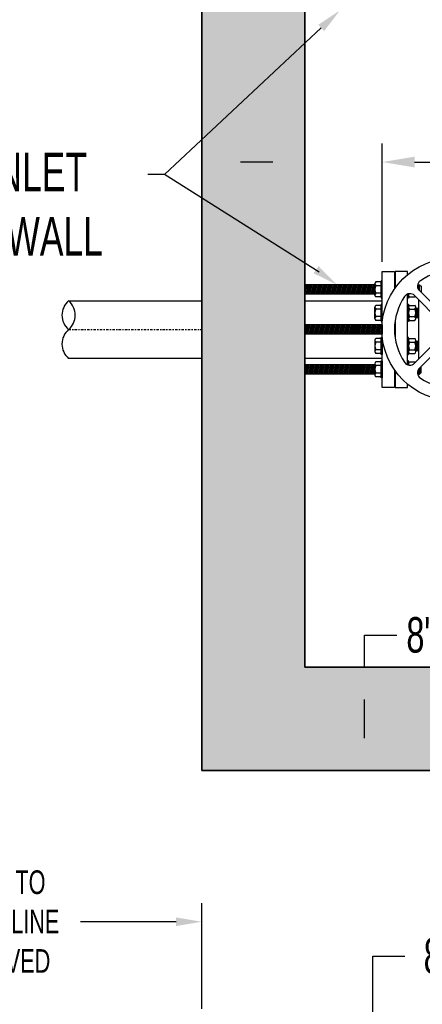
# Model space of a CAD drawing. Header units: inches. Extents: x -119 to 264, y -37 to 191.
# Tile 12 of 21: x -34 to -3, y 67 to 143. Entities that reach past the tile are written whole.
import ezdxf

# ---------------------------------------------------------------- set-up
doc = ezdxf.new("R2010")
doc.units = ezdxf.units.IN
doc.header["$MEASUREMENT"] = 0
doc.linetypes.add('CENTER2', pattern=[1.125, 0.75, -0.125, 0.125, -0.125])
doc.layers.add('DIMENSION', color=7, linetype='Continuous')
doc.layers.add('HATCHING', color=8, linetype='Continuous')
doc.styles.add('style1', font='techl___.ttf', dxfattribs={"width": 0.8, "height": 2.75})
doc.dimstyles.get("Standard").update_dxf_attribs({"dimscale": 8, "dimtxt": 2.75, "dimasz": 0.25, "dimexe": 0.18, "dimexo": 0.0625, "dimgap": 0.09, "dimtad": 0, "dimtih": 1, "dimtoh": 1, "dimdec": 0, "dimzin": 0, "dimdsep": 46, "dimtxsty": 'style1', "dimcen": 0.09, "dimadec": 0, "dimazin": 0, "dimtfac": 1, "dimtdec": 0, "dimtofl": 0, "dimtmove": 0, "dimatfit": 3, "dimfxl": 1, "dimtolj": 1, "dimtzin": 0, "dimarcsym": 0})

# ---------------------------------------------------------------- blocks, each defined once
blk = doc.blocks.new('*D16')
at = {"layer": 'Defpoints', "color": 0, "transparency": 16777216}
for p in [(-55.822, 73.445), (-55.822, 66.176), (-20.27, 66.176)]:
    blk.add_point(p, dxfattribs=at)
at = {"layer": 'DIMENSION', "color": 0, "lineweight": -2, "transparency": 16777216}
for p, q in [((-55.822, 66.676), (-55.822, 74.885)), ((-20.27, 66.676), (-20.27, 74.885)), ((-53.822, 73.445), (-46.401, 73.445)), ((-22.27, 73.445), (-29.692, 73.445))]:
    blk.add_line(p, q, dxfattribs=at)
at = {"layer": 'DIMENSION', "color": 0, "transparency": 16777216}
for points in [[(-53.822, 73.778), (-53.822, 73.111), (-55.822, 73.445)], [(-22.27, 73.778), (-22.27, 73.111), (-20.27, 73.445)]]:
    blk.add_solid(points, dxfattribs=at)
at = {"layer": 'DIMENSION', "color": 0, "transparency": 16777216, "insert": (-38.046, 73.445), "char_height": 2.75, "attachment_point": 5, "style": 'style1'}
blk.add_mtext('\\A1;{\\H0.66667x;DISTANCE TO\\PPROPERTY LINE\\PAS APPROVED}', dxfattribs=at)
blk = doc.blocks.new('*U30')
at = {"layer": 'DIMENSION'}
for p, q in [((1.335, -0.953), (-0.643, 1.025)), ((0.953, -1.335), (-1.025, 0.643))]:
    blk.add_line(p, q, dxfattribs=at)
for centre, start, end in [((-0.289, 1.378), 124.06228, 225), ((-1.378, 0.289), 45, 145.93772), ((0.599, -1.688), 347.94611, 45), ((1.688, -0.599), 225, 282.05389)]:
    blk.add_arc(centre, 0.5, start, end, dxfattribs=at)
blk = doc.blocks.new('*U31')
at = {"layer": 'DIMENSION', "color": 0, "linetype": 'ByBlock', "lineweight": -2, "transparency": 16777216}
blk.add_blockref('*U30', (139.778, 57.309), dxfattribs=at)
for p, rotation in [((143.746, 57.309), 270), ((139.778, 53.341), 89.99999999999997), ((143.746, 53.341), 180)]:
    blk.add_blockref('*U30', p, dxfattribs=dict(at, rotation=rotation))
blk = doc.blocks.new('*U32')
at = {"layer": 'DIMENSION'}
blk.add_arc((0, -4.168), 4.559, 55.93772, 124.06228, dxfattribs=at)
blk = doc.blocks.new('*U29')
at = {"layer": 'DIMENSION', "color": 0, "linetype": 'ByBlock', "lineweight": -2, "transparency": 16777216}
blk.add_blockref('*U32', (141.762, 59.492), dxfattribs=at)
for p, rotation in [((137.594, 55.325), 90), ((145.93, 55.325), 270), ((141.762, 51.157), 180)]:
    blk.add_blockref('*U32', p, dxfattribs=dict(at, rotation=rotation))
blk = doc.blocks.new('*D36')
at = {"layer": 'Defpoints', "color": 0, "transparency": 16777216}
for p in [(-12.27, 132.391), (-12.27, 124.153), (-6.27, 124.153)]:
    blk.add_point(p, dxfattribs=at)
at = {"layer": 'DIMENSION', "color": 0, "lineweight": -2, "transparency": 16777216}
for p, q in [((-12.27, 124.653), (-12.27, 133.831)), ((-6.27, 124.653), (-6.27, 133.831)), ((-14.77, 132.391), (-17.27, 132.391)), ((-3.77, 132.391), (-1.24, 132.391))]:
    blk.add_line(p, q, dxfattribs=at)
at = {"layer": 'DIMENSION', "color": 0, "transparency": 16777216}
for points in [[(-14.77, 132.807), (-14.77, 131.974), (-12.27, 132.391)], [(-3.77, 132.807), (-3.77, 131.974), (-6.27, 132.391)]]:
    blk.add_solid(points, dxfattribs=at)
at = {"layer": 'DIMENSION', "color": 0, "transparency": 16777216, "insert": (2.099, 132.391), "char_height": 2.75, "width": 44.39123, "attachment_point": 5, "style": 'style1'}
blk.add_mtext('\\A1;{\\H0.90909x;6"\\PMIN.}', dxfattribs=at)
blk = doc.blocks.new('*D37')
at = {"layer": 'Defpoints', "color": 0, "transparency": 16777216}
for p in [(-7.645, 93.187), (-7.645, 93.187), (-7.645, 85.187)]:
    blk.add_point(p, dxfattribs=at)
at = {"layer": 'DIMENSION', "color": 0, "lineweight": -2, "transparency": 16777216}
for p, q in [((-7.645, 93.187), (-7.645, 95.687)), ((-7.645, 95.687), (-5.145, 95.687)), ((-8.145, 93.187), (-9.085, 93.187)), ((-7.645, 87.687), (-7.645, 90.687)), ((-8.145, 85.187), (-9.085, 85.187))]:
    blk.add_line(p, q, dxfattribs=at)
at = {"layer": 'DIMENSION', "color": 0, "transparency": 16777216}
for points in [[(-8.062, 90.687), (-7.228, 90.687), (-7.645, 93.187)], [(-8.062, 87.687), (-7.228, 87.687), (-7.645, 85.187)]]:
    blk.add_solid(points, dxfattribs=at)
at = {"layer": 'DIMENSION', "color": 0, "transparency": 16777216, "insert": (-3.256, 95.687), "char_height": 2.75, "attachment_point": 5, "style": 'style1'}
blk.add_mtext('\\A1;8"', dxfattribs=at)
blk = doc.blocks.new('*D41')
at = {"layer": 'Defpoints', "color": 0, "transparency": 16777216}
for p in [(-7.028, 66.176), (-7.018, 66.176), (-7.028, 58.176)]:
    blk.add_point(p, dxfattribs=at)
at = {"layer": 'DIMENSION', "color": 0, "lineweight": -2, "transparency": 16777216}
for p, q in [((-7.018, 66.176), (-7.018, 70.784)), ((-7.018, 70.784), (-4.518, 70.784)), ((-6.528, 66.176), (-5.578, 66.176)), ((-7.018, 60.676), (-7.018, 63.676)), ((-6.528, 58.176), (-5.578, 58.176))]:
    blk.add_line(p, q, dxfattribs=at)
at = {"layer": 'DIMENSION', "color": 0, "transparency": 16777216}
for points in [[(-7.435, 63.676), (-6.601, 63.676), (-7.018, 66.176)], [(-7.435, 60.676), (-6.601, 60.676), (-7.018, 58.176)]]:
    blk.add_solid(points, dxfattribs=at)
at = {"layer": 'DIMENSION', "color": 0, "transparency": 16777216, "insert": (1.096, 70.784), "char_height": 2.75, "attachment_point": 5, "style": 'style1'}
blk.add_mtext('\\A1;8" MIN.', dxfattribs=at)

msp = doc.modelspace()

# ---------------------------------------------------------------- hatches: boundary and pattern name
at = {"layer": 'HATCHING'}
h = msp.add_hatch(dxfattribs=at)
h.set_pattern_fill('AR-CONC', color=256, scale=0.5)
h.paths.add_polyline_path([(-20.27, 186.869), (62.845, 186.869), (62.845, 85.187), (-20.27, 85.187)])
h.paths.add_polyline_path([(-12.27, 93.187), (54.845, 93.187), (54.845, 178.869), (-12.27, 178.869)], flags=16)
h = msp.add_hatch(dxfattribs=at)
h.set_pattern_fill('ANSI31', color=256, scale=0.75, angle=30)
h.set_pattern_definition([(75, (-11.31863, 6.22056), (-0.090555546, 0.024264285), [])])
h.paths.add_polyline_path([(-6.851, 115.942), (-12.27, 115.942), (-12.27, 116.669), (-6.851, 116.669)])
h.paths.add_polyline_path([(-12.27, 119.76), (-12.27, 119.034), (-6.292, 119.034), (-6.293, 119.76)])
h.paths.add_polyline_path([(-6.851, 122.138), (-12.27, 122.138), (-12.27, 122.864), (-6.851, 122.864)])

# ---------------------------------------------------------------- linework, layer by layer
for p, q in [((-6.356, 123.09), (-6.772, 123.09)), ((-6.356, 121.924), (-6.356, 123.09)), ((-6.851, 122.069), (-6.851, 122.944)), ((-6.356, 122.798), (-6.772, 122.798)), ((-3.531, 122.87, -0.764), (-3.379, 122.87, -1.608)), ((-3.505, 122.583, -1.608), (-3.505, 122.814, -1.608)), ((-3.463, 122.501, -1.608), (-3.463, 122.87, -1.608)), ((-3.421, 122.444, -1.608), (-3.421, 122.814, -1.608)), ((-3.379, 122.87, -1.608), (-3.267, 122.758, -1.608)), ((-3.379, 122.4, -1.608), (-3.379, 122.87, -1.608)), ((-3.267, 122.758, -1.608), (-3.267, 122.288, -1.608)), ((-6.356, 122.215), (-6.772, 122.215)), ((-6.356, 121.924), (-6.772, 121.924)), ((-4.242, 121.925), (-4.242, 122.167)), ((-4.242, 122.071), (-4.242, 122.167)), ((-4.163, 121.925), (-3.747, 121.925)), ((-6.851, 120.252), (-6.851, 121.127)), ((-6.356, 121.273), (-6.772, 121.273)), ((-6.356, 120.981), (-6.772, 120.981)), ((-6.356, 120.106), (-6.356, 121.273)), ((-4.242, 120.108), (-4.242, 121.274)), ((-4.242, 120.254), (-4.242, 121.129)), ((-4.163, 121.274), (-3.747, 121.274)), ((-4.163, 120.983), (-3.747, 120.983)), ((-3.668, 120.254), (-3.668, 121.129)), ((-3.668, 121.053), (-3.462, 121.053, -1.149)), ((-3.631, 120.33, -1.608), (-3.631, 121.053, -1.608)), ((-3.589, 120.386, -1.608), (-3.589, 120.997, -1.608)), ((-3.547, 120.33, -1.608), (-3.547, 121.053, -1.608)), ((-3.505, 120.386, -1.608), (-3.505, 120.997, -1.608)), ((-3.463, 120.33, -1.608), (-3.463, 121.053, -1.608)), ((-6.356, 120.398), (-6.772, 120.398)), ((-6.356, 120.106), (-6.772, 120.106)), ((-4.163, 120.4), (-3.747, 120.4)), ((-4.163, 120.108), (-3.747, 120.108)), ((-3.668, 120.33), (-3.462, 120.33, -1.149)), ((-6.851, 118.56), (-6.851, 117.686)), ((-6.356, 118.706), (-6.772, 118.706)), ((-6.356, 118.706), (-6.356, 117.54)), ((-4.242, 118.704), (-4.242, 117.538)), ((-4.242, 118.558), (-4.242, 117.684)), ((-4.163, 118.704), (-3.747, 118.704)), ((-3.668, 118.558), (-3.668, 117.684)), ((-3.668, 118.483), (-3.462, 118.483, -1.149)), ((-3.631, 118.483, -1.608), (-3.631, 117.76, -1.608)), ((-3.589, 118.427, -1.608), (-3.589, 117.816, -1.608)), ((-3.547, 118.483, -1.608), (-3.547, 117.76, -1.608)), ((-3.505, 118.427, -1.608), (-3.505, 117.816, -1.608)), ((-3.463, 118.483, -1.608), (-3.463, 117.76, -1.608)), ((-6.356, 118.415), (-6.772, 118.415)), ((-6.356, 117.831), (-6.772, 117.831)), ((-4.163, 118.413), (-3.747, 118.413)), ((-4.163, 117.83), (-3.747, 117.83)), ((-3.668, 117.76), (-3.462, 117.76, -1.149)), ((-6.356, 117.54), (-6.772, 117.54)), ((-4.163, 117.538), (-3.747, 117.538)), ((-6.851, 116.743), (-6.851, 115.868)), ((-6.356, 116.889), (-6.772, 116.889)), ((-6.356, 116.597), (-6.772, 116.597)), ((-6.356, 116.889), (-6.356, 115.723)), ((-4.242, 116.887), (-4.242, 116.645)), ((-4.242, 116.741), (-4.242, 116.645)), ((-4.163, 116.887), (-3.747, 116.887)), ((-3.505, 116.23, -1.608), (-3.505, 115.998, -1.608)), ((-3.463, 116.312, -1.608), (-3.463, 115.942, -1.608)), ((-3.421, 116.369, -1.608), (-3.421, 115.998, -1.608)), ((-3.379, 116.413, -1.608), (-3.379, 115.942, -1.608)), ((-3.267, 116.055, -1.608), (-3.267, 116.525, -1.608)), ((-6.356, 116.014), (-6.772, 116.014)), ((-6.356, 115.723), (-6.772, 115.723)), ((-3.531, 115.942, -0.764), (-3.379, 115.942, -1.608)), ((-3.379, 115.942, -1.608), (-3.267, 116.055, -1.608))]:
    msp.add_line(p, q)
at = {"linetype": 'CENTER2', "ltscale": 0.25}
msp.add_line((-30.626, 119.403), (-20.27, 119.403), dxfattribs=at)
for points in [[(-6.27, 120.018), (-6.27, 123.908), (-5.33, 123.908), (-5.33, 122.542)], [(-4.328, 123.646), (-4.328, 123.906), (-5.268, 123.906), (-5.268, 122.631)], [(-4.242, 122.167), (-4.242, 121.842), (-4.328, 121.842), (-4.328, 122.139)], [(-4.328, 116.674), (-4.328, 122.139)], [(-5.268, 120.136), (-5.268, 118.676)], [(-5.33, 116.27), (-5.33, 114.908), (-6.27, 114.908), (-6.27, 118.795)], [(-4.242, 116.645), (-4.242, 116.97), (-4.328, 116.97), (-4.328, 116.674)], [(-5.268, 116.181), (-5.268, 114.906), (-4.328, 114.906), (-4.328, 115.166)]]:
    msp.add_lwpolyline(points)
for points in [[(-6.356, 121.84), (-6.27, 121.84), (-6.27, 123.173), (-6.356, 123.173)], [(-6.356, 120.023), (-6.27, 120.023), (-6.27, 121.356), (-6.356, 121.356)], [(-4.242, 120.025), (-4.328, 120.025), (-4.328, 121.358), (-4.242, 121.358)], [(-6.356, 118.789), (-6.27, 118.789), (-6.27, 117.457), (-6.356, 117.457)], [(-4.242, 118.788), (-4.328, 118.788), (-4.328, 117.455), (-4.242, 117.455)], [(-6.356, 116.972), (-6.27, 116.972), (-6.27, 115.639), (-6.356, 115.639)]]:
    msp.add_lwpolyline(points, close=True)
for centre, radius, start, end in [((-6.677, 122.944), 0.174, 123.03029, 236.96971), ((-6.274, 122.507), 0.577, 149.64133, 210.35867), ((-6.677, 122.069), 0.174, 123.03029, 236.96971), ((-4.068, 122.071), 0.174, 143.99917, 236.96971), ((-3.842, 122.071), 0.174, 303.03029, 321.30464), ((-6.677, 121.127), 0.174, 123.03029, 236.96971), ((-6.274, 120.689), 0.577, 149.64133, 210.35867), ((-4.068, 121.129), 0.174, 123.03029, 236.96971), ((-3.665, 120.691), 0.577, 149.64133, 210.35867), ((-3.842, 121.129), 0.174, 303.03029, 56.96971), ((-4.245, 120.691), 0.577, 329.64133, 30.35867), ((-6.677, 120.252), 0.174, 123.03029, 236.96971), ((-4.068, 120.254), 0.174, 123.03029, 236.96971), ((-3.842, 120.254), 0.174, 303.03029, 56.96971), ((-6.677, 118.56), 0.174, 123.03029, 236.96971), ((-4.068, 118.558), 0.174, 123.03029, 236.96971), ((-3.842, 118.558), 0.174, 303.03029, 56.96971), ((-6.274, 118.123), 0.577, 149.64133, 210.35867), ((-6.677, 117.686), 0.174, 123.03029, 236.96971), ((-3.665, 118.121), 0.577, 149.64133, 210.35867), ((-4.068, 117.684), 0.174, 123.03029, 236.96971), ((-4.245, 118.121), 0.577, 329.64133, 30.35867), ((-3.842, 117.684), 0.174, 303.03029, 56.96971), ((-6.677, 116.743), 0.174, 123.03029, 236.96971), ((-6.274, 116.306), 0.577, 149.64133, 210.35867), ((-4.068, 116.741), 0.174, 123.03029, 216.00083), ((-3.842, 116.741), 0.174, 38.69536, 56.96971), ((-6.677, 115.868), 0.174, 123.03029, 236.96971)]:
    msp.add_arc(centre, radius, start, end)
at = {"layer": 'DIMENSION'}
for p, q in [((-30.607, 121.619), (-20.27, 121.619)), ((-12.27, 121.619), (-6.27, 121.619)), ((-30.644, 117.187), (-20.27, 117.187)), ((-12.27, 117.187), (-6.27, 117.187))]:
    msp.add_line(p, q, dxfattribs=at)
for points in [[(62.845, 186.869), (-20.27, 186.869), (-20.27, 85.187), (62.845, 85.187)], [(54.845, 93.187), (-12.27, 93.187), (-12.27, 178.869), (54.845, 178.869)]]:
    msp.add_lwpolyline(points, close=True, dxfattribs=at)
at = {"layer": 'DIMENSION', "elevation": 1.793}
for points in [[(-11.01, 142.799), (-23.168, 131.419), (-24.459, 131.419)], [(-11.161, 123.859), (-23.168, 131.419), (-24.459, 131.419)]]:
    msp.add_lwpolyline(points, dxfattribs=at)
at = {"layer": 'DIMENSION'}
msp.add_lwpolyline([(-3.45, 121.706, 0.05371), (-3.462, 121.6), (-3.462, 117.212, 0.05371), (-3.45, 117.106)], format="xyb", dxfattribs=at)
msp.add_circle((-0.768, 119.406), 5.536, dxfattribs=at)
for centre, start, end in [((-29.657, 120.503), 130.43419, 229.51904), ((-31.559, 120.504), 310.43419, 49.51904), ((-29.658, 118.272), 130.43298, 229.51782)]:
    msp.add_arc(centre, 1.466, start, end, dxfattribs=at)
for points in [[(-11.238, 143.042, 1.793), (-9.55, 144.166, 1.793), (-10.782, 142.556, 1.793)], [(-11.602, 123.766, -0.283), (-9.787, 122.864, -0.283), (-11.212, 124.306, -0.283)]]:
    msp.add_solid(points, dxfattribs=at)
at = {"layer": 'HATCHING'}
for p, q in [((-6.851, 122.864, -0.617), (-12.27, 122.864)), ((-12.27, 122.864), (-12.27, 122.138)), ((-6.851, 122.864, -0.617), (-6.851, 122.138, -0.617)), ((-6.851, 122.138, -0.617), (-12.27, 122.138)), ((-6.293, 119.76, -0.681), (-12.27, 119.76)), ((-12.27, 119.76), (-12.27, 119.034)), ((-6.293, 119.76, -0.681), (-6.292, 119.034, -0.681)), ((-6.292, 119.034, -0.681), (-12.27, 119.034)), ((-6.851, 116.669, -0.617), (-12.27, 116.669)), ((-12.27, 116.669), (-12.27, 115.942)), ((-6.851, 116.669, -0.617), (-6.851, 115.942, -0.617)), ((-6.851, 115.942, -0.617), (-12.27, 115.942))]:
    msp.add_line(p, q, dxfattribs=at)
for points in [[(-20.27, 186.869), (62.845, 186.869), (62.845, 85.187), (-20.27, 85.187)], [(-12.27, 93.187), (54.845, 93.187), (54.845, 178.869), (-12.27, 178.869)]]:
    msp.add_lwpolyline(points, close=True, dxfattribs=at)

# ---------------------------------------------------------------- block references
at = {"layer": 'DIMENSION'}
for name in ['*U29', '*U31']:
    msp.add_blockref(name, (-142.529, 64.082), dxfattribs=at)

# ---------------------------------------------------------------- texts
at = {"layer": 'DIMENSION', "insert": (-49.642, 133.128, 1.793), "char_height": 3, "width": 157.29674, "attachment_point": 1, "style": 'style1'}
msp.add_mtext('ANCHOR INLET\\PVALVE TO WALL', dxfattribs=at)
at = {"layer": 'DIMENSION', "insert": (-119.062, 108.428), "char_height": 2.75, "attachment_point": 1, "style": 'style1'}
msp.add_mtext_dynamic_manual_height_columns('{\\H1.09091x;\\L\\C1;NOTE:\\l\\P}1.  DOMESTIC METER MUST BE PURCHASED THRU BCWSD.\\P    BCWSD WILL MAINTAIN ALL METERS.   VAULT, VALVE,\\P    FITTINGS, AND PIPE FROM MAINLINE VALVE AT\\P    RIGHT-OF-WAY ARE CUSTOMERS RESPONSIBILITY (PRIVATE).\\P2.  BYPASS IS OPTIONAL.  MUST HAVE A LOCKABLE VALVE.', width=206.84912, gutter_width=15, heights=[0], dxfattribs=at)

# ---------------------------------------------------------------- dimensions: what is measured, and where the dimension line sits
at = {"layer": 'DIMENSION'}
for base, p1, p2, angle, text, picture, middle, dimtype in [((-12.27, 132.391), (-6.27, 124.153), (-12.27, 124.153), 180, '{\\H0.90909x;6"\\PMIN.}', '*D36', (2.099, 132.391), 161), ((-7.018, 66.176), (-7.028, 58.176), (-7.028, 66.176), 90, '<> MIN.', '*D41', (1.096, 70.784), 160)]:
    dim = msp.add_linear_dim(base=base, p1=p1, p2=p2, angle=angle, text=text, dimstyle='Standard', override={"dimasz": 0.3125, "dimpost": '"'}, dxfattribs=at)
    dim.commit()
    dim.dimension.update_dxf_attribs({"geometry": picture, "text_midpoint": middle, "dimtype": dimtype})
dim = msp.add_aligned_dim(p1=(-7.645, 85.187), p2=(-7.645, 93.187), distance=0, dimstyle='Standard', override={"dimasz": 0.3125, "dimpost": '"'}, dxfattribs=at)
dim.commit()
dim.dimension.update_dxf_attribs({"geometry": '*D37', "text_midpoint": (-3.256, 95.687)})
dim = msp.add_aligned_dim(p1=(-20.27, 66.176), p2=(-55.822, 66.176), distance=-7.269, text='{\\H0.66667x;DISTANCE TO\\PPROPERTY LINE\\PAS APPROVED}', dimstyle='Standard', override={"dimtxt": 2, "dimpost": '"'}, dxfattribs=at)
dim.commit()
dim.dimension.update_dxf_attribs({"geometry": '*D16', "text_midpoint": (-38.046, 73.445)})

doc.saveas('drawing.dxf')
